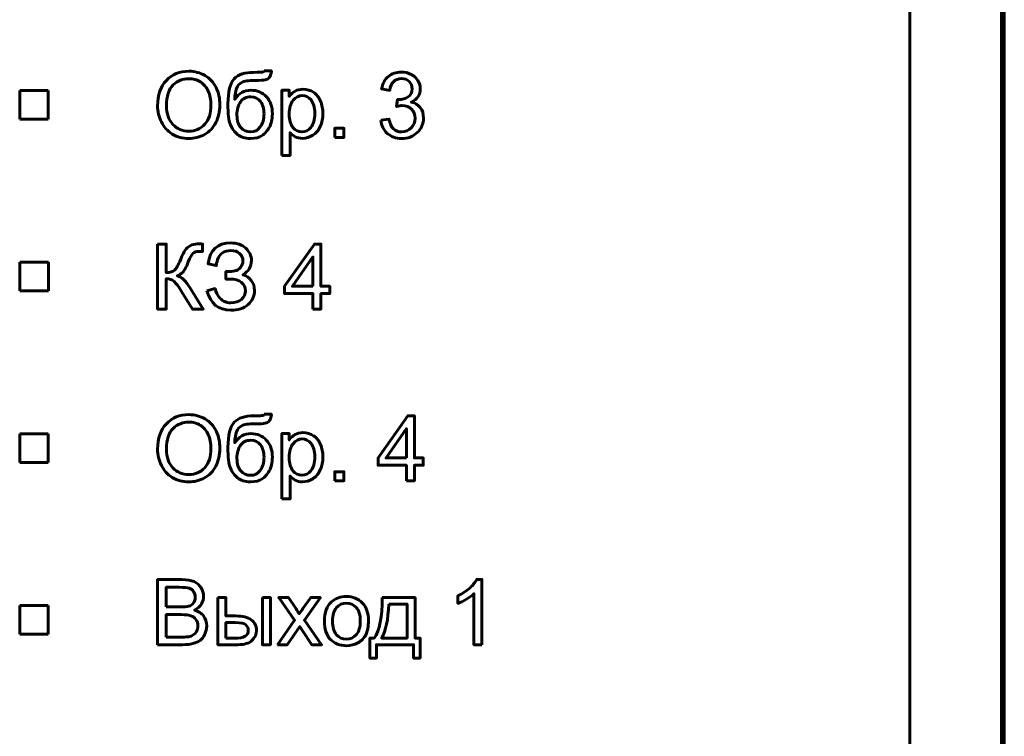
# Model space of a CAD drawing. Header units: millimetres. Extents: x -16 to 13, y -44 to 65.
# Tile 7 of 10: x -4 to 13, y -2 to 10. Entities that reach past the tile are written whole.
import ezdxf

# ---------------------------------------------------------------- set-up
doc = ezdxf.new("R2010")
doc.units = ezdxf.units.MM
doc.linetypes.add('K5LT_BASIC', pattern=[0])

# ---------------------------------------------------------------- blocks, each defined once
blk = doc.blocks.new('U0')
at = {"color": 150, "linetype": 'K5LT_BASIC', "lineweight": 60, "true_color": 0x0080ff}
blk.add_line((11.118, -27.219), (11.118, 47.888), dxfattribs=at)
blk = doc.blocks.new('U7')
at = {"color": 150, "linetype": 'K5LT_BASIC', "lineweight": 60, "true_color": 0x0080ff}
for p, q in [((-3.932, 9.089), (-4.432, 9.089)), ((-4.432, 9.089), (-4.432, 8.589)), ((-3.932, 8.589), (-3.932, 9.089)), ((-4.432, 8.589), (-3.932, 8.589))]:
    blk.add_line(p, q, dxfattribs=at)
blk = doc.blocks.new('U8')
at = {"color": 150, "linetype": 'K5LT_BASIC', "lineweight": 60, "true_color": 0x0080ff}
for p, q in [((-3.929, 6.089), (-4.429, 6.089)), ((-4.429, 6.089), (-4.429, 5.589)), ((-3.929, 5.589), (-3.929, 6.089)), ((-4.429, 5.589), (-3.929, 5.589))]:
    blk.add_line(p, q, dxfattribs=at)
blk = doc.blocks.new('U9')
at = {"color": 150, "linetype": 'K5LT_BASIC', "lineweight": 60, "true_color": 0x0080ff}
for p, q in [((-3.932, 3.089), (-4.432, 3.089)), ((-4.432, 3.089), (-4.432, 2.589)), ((-3.932, 2.589), (-3.932, 3.089)), ((-4.432, 2.589), (-3.932, 2.589))]:
    blk.add_line(p, q, dxfattribs=at)
blk = doc.blocks.new('U10')
at = {"color": 150, "linetype": 'K5LT_BASIC', "lineweight": 60, "true_color": 0x0080ff}
for p, q in [((-3.932, 0.089), (-4.432, 0.089)), ((-4.432, 0.089), (-4.432, -0.411)), ((-3.932, -0.411), (-3.932, 0.089)), ((-4.432, -0.411), (-3.932, -0.411))]:
    blk.add_line(p, q, dxfattribs=at)

msp = doc.modelspace()

# ---------------------------------------------------------------- linework, layer by layer
at = {"color": 150, "linetype": 'K5LT_BASIC', "lineweight": 60, "true_color": 0x0080ff}
for p, q in [((12.718, 41.735), (12.718, -21.066)), ((12.768, 33.295), (12.768, -12.425))]:
    msp.add_line(p, q, dxfattribs=at)
for points, knots in [([(-2.023, 8.823), (-2.023, 9.011), (-1.972, 9.159), (-1.87, 9.265), (-1.769, 9.372), (-1.638, 9.425), (-1.478, 9.425), (-1.373, 9.425), (-1.279, 9.4), (-1.194, 9.35), (-1.11, 9.3), (-1.046, 9.23), (-1.002, 9.14), (-0.957, 9.051), (-0.935, 8.949), (-0.935, 8.836), (-0.935, 8.721), (-0.958, 8.618), (-1.005, 8.527), (-1.052, 8.436), (-1.117, 8.367), (-1.203, 8.321), (-1.288, 8.274), (-1.38, 8.25), (-1.479, 8.25), (-1.586, 8.25), (-1.682, 8.276), (-1.766, 8.328), (-1.85, 8.38), (-1.914, 8.45), (-1.957, 8.539), (-2.001, 8.628), (-2.023, 8.723), (-2.023, 8.823)], [0, 0, 0, 0, 0.090909, 0.090909, 0.090909, 0.181818, 0.181818, 0.181818, 0.272727, 0.272727, 0.272727, 0.363636, 0.363636, 0.363636, 0.454545, 0.454545, 0.454545, 0.545455, 0.545455, 0.545455, 0.636364, 0.636364, 0.636364, 0.727273, 0.727273, 0.727273, 0.818182, 0.818182, 0.818182, 0.909091, 0.909091, 0.909091, 1, 1, 1, 1]), ([(-1.867, 8.82), (-1.867, 8.683), (-1.83, 8.576), (-1.757, 8.497), (-1.683, 8.418), (-1.591, 8.379), (-1.48, 8.379), (-1.366, 8.379), (-1.274, 8.419), (-1.2, 8.498), (-1.127, 8.577), (-1.091, 8.69), (-1.091, 8.836), (-1.091, 8.929), (-1.106, 9.009), (-1.138, 9.078), (-1.169, 9.147), (-1.215, 9.2), (-1.275, 9.238), (-1.335, 9.276), (-1.402, 9.295), (-1.477, 9.295), (-1.584, 9.295), (-1.675, 9.258), (-1.752, 9.185), (-1.829, 9.112), (-1.867, 8.991), (-1.867, 8.82)], [0, 0, 0, 0, 0.111111, 0.111111, 0.111111, 0.222222, 0.222222, 0.222222, 0.333333, 0.333333, 0.333333, 0.444444, 0.444444, 0.444444, 0.555556, 0.555556, 0.555556, 0.666667, 0.666667, 0.666667, 0.777778, 0.777778, 0.777778, 0.888889, 0.888889, 0.888889, 1, 1, 1, 1]), ([(-0.159, 9.433), (-0.159, 9.433), (-0.035, 9.432), (-0.035, 9.432), (-0.041, 9.376), (-0.053, 9.338), (-0.091, 9.294), (-0.115, 9.28), (-0.145, 9.274), (-0.174, 9.268), (-0.232, 9.265), (-0.319, 9.265), (-0.434, 9.265), (-0.512, 9.254), (-0.554, 9.231), (-0.595, 9.209), (-0.626, 9.174), (-0.644, 9.125), (-0.662, 9.076), (-0.672, 9.013), (-0.674, 8.936), (-0.639, 8.989), (-0.598, 9.028), (-0.551, 9.054), (-0.504, 9.08), (-0.451, 9.093), (-0.392, 9.093), (-0.284, 9.093), (-0.195, 9.056), (-0.124, 8.982), (-0.053, 8.908), (-0.018, 8.808), (-0.018, 8.681), (-0.018, 8.585), (-0.036, 8.506), (-0.107, 8.383), (-0.149, 8.336), (-0.198, 8.302), (-0.247, 8.269), (-0.314, 8.252), (-0.398, 8.252), (-0.496, 8.252), (-0.572, 8.274), (-0.626, 8.319), (-0.68, 8.364), (-0.722, 8.421), (-0.751, 8.49), (-0.78, 8.56), (-0.794, 8.681), (-0.794, 8.854), (-0.794, 9.071), (-0.757, 9.218), (-0.684, 9.293), (-0.611, 9.369), (-0.498, 9.406), (-0.345, 9.406), (-0.25, 9.406), (-0.197, 9.408), (-0.184, 9.411), (-0.171, 9.414), (-0.163, 9.421), (-0.159, 9.433)], [0, 0, 0, 0, 0.047619, 0.047619, 0.047619, 0.095238, 0.095238, 0.142857, 0.142857, 0.142857, 0.190476, 0.190476, 0.190476, 0.238095, 0.238095, 0.238095, 0.285714, 0.285714, 0.285714, 0.333333, 0.333333, 0.333333, 0.380952, 0.380952, 0.380952, 0.428571, 0.428571, 0.428571, 0.47619, 0.47619, 0.47619, 0.52381, 0.52381, 0.52381, 0.571429, 0.571429, 0.619048, 0.619048, 0.619048, 0.666667, 0.666667, 0.666667, 0.714286, 0.714286, 0.714286, 0.761905, 0.761905, 0.761905, 0.809524, 0.809524, 0.809524, 0.857143, 0.857143, 0.857143, 0.904762, 0.904762, 0.904762, 0.952381, 0.952381, 0.952381, 1, 1, 1, 1]), ([(1.877, 8.571), (1.877, 8.571), (2.017, 8.59), (2.017, 8.59), (2.033, 8.511), (2.06, 8.454), (2.098, 8.419), (2.137, 8.384), (2.184, 8.366), (2.24, 8.366), (2.306, 8.366), (2.362, 8.389), (2.452, 8.48), (2.474, 8.536), (2.474, 8.604), (2.474, 8.668), (2.453, 8.721), (2.411, 8.762), (2.369, 8.804), (2.316, 8.825), (2.251, 8.825), (2.225, 8.825), (2.192, 8.82), (2.153, 8.809), (2.153, 8.809), (2.168, 8.931), (2.168, 8.931), (2.177, 8.93), (2.185, 8.93), (2.191, 8.93), (2.25, 8.93), (2.304, 8.945), (2.352, 8.976), (2.399, 9.007), (2.423, 9.055), (2.423, 9.119), (2.423, 9.17), (2.406, 9.213), (2.371, 9.246), (2.336, 9.28), (2.292, 9.297), (2.237, 9.297), (2.182, 9.297), (2.137, 9.279), (2.101, 9.245), (2.065, 9.211), (2.041, 9.159), (2.031, 9.09), (2.031, 9.09), (1.891, 9.116), (1.891, 9.116), (1.909, 9.209), (1.947, 9.282), (2.008, 9.334), (2.068, 9.385), (2.144, 9.411), (2.234, 9.411), (2.295, 9.411), (2.353, 9.398), (2.405, 9.371), (2.457, 9.344), (2.497, 9.308), (2.525, 9.262), (2.552, 9.216), (2.566, 9.168), (2.566, 9.116), (2.566, 9.067), (2.553, 9.023), (2.527, 8.983), (2.5, 8.942), (2.461, 8.91), (2.409, 8.886), (2.477, 8.871), (2.529, 8.839), (2.566, 8.79), (2.603, 8.741), (2.622, 8.68), (2.622, 8.607), (2.622, 8.507), (2.585, 8.423), (2.513, 8.354), (2.441, 8.285), (2.349, 8.25), (2.239, 8.25), (2.139, 8.25), (2.056, 8.28), (1.99, 8.34), (1.924, 8.399), (1.886, 8.476), (1.877, 8.571)], [0, 0, 0, 0, 0.033333, 0.033333, 0.033333, 0.066667, 0.066667, 0.066667, 0.1, 0.1, 0.1, 0.133333, 0.133333, 0.166667, 0.166667, 0.166667, 0.2, 0.2, 0.2, 0.233333, 0.233333, 0.233333, 0.266667, 0.266667, 0.266667, 0.3, 0.3, 0.3, 0.333333, 0.333333, 0.333333, 0.366667, 0.366667, 0.366667, 0.4, 0.4, 0.4, 0.433333, 0.433333, 0.433333, 0.466667, 0.466667, 0.466667, 0.5, 0.5, 0.5, 0.533333, 0.533333, 0.533333, 0.566667, 0.566667, 0.566667, 0.6, 0.6, 0.6, 0.633333, 0.633333, 0.633333, 0.666667, 0.666667, 0.666667, 0.7, 0.7, 0.7, 0.733333, 0.733333, 0.733333, 0.766667, 0.766667, 0.766667, 0.8, 0.8, 0.8, 0.833333, 0.833333, 0.833333, 0.866667, 0.866667, 0.866667, 0.9, 0.9, 0.9, 0.933333, 0.933333, 0.933333, 0.966667, 0.966667, 0.966667, 1, 1, 1, 1]), ([(-0.164, 8.685), (-0.164, 8.771), (-0.184, 8.841), (-0.225, 8.895), (-0.265, 8.95), (-0.322, 8.977), (-0.396, 8.977), (-0.473, 8.977), (-0.533, 8.949), (-0.574, 8.891), (-0.616, 8.833), (-0.637, 8.756), (-0.637, 8.659), (-0.637, 8.564), (-0.614, 8.491), (-0.568, 8.441), (-0.522, 8.39), (-0.465, 8.365), (-0.397, 8.365), (-0.328, 8.365), (-0.272, 8.394), (-0.229, 8.453), (-0.185, 8.511), (-0.164, 8.589), (-0.164, 8.685)], [0, 0, 0, 0, 0.125, 0.125, 0.125, 0.25, 0.25, 0.25, 0.375, 0.375, 0.375, 0.5, 0.5, 0.5, 0.625, 0.625, 0.625, 0.75, 0.75, 0.75, 0.875, 0.875, 0.875, 1, 1, 1, 1]), ([(0.15, 7.954), (0.15, 7.954), (0.15, 9.093), (0.15, 9.093), (0.277, 9.093), (0.277, 9.093), (0.277, 8.985), (0.277, 8.985), (0.307, 9.027), (0.341, 9.058), (0.379, 9.079), (0.416, 9.1), (0.462, 9.111), (0.516, 9.111), (0.586, 9.111), (0.648, 9.093), (0.702, 9.057), (0.755, 9.021), (0.796, 8.97), (0.823, 8.904), (0.851, 8.838), (0.865, 8.766), (0.865, 8.687), (0.865, 8.604), (0.849, 8.528), (0.819, 8.46), (0.789, 8.393), (0.745, 8.342), (0.687, 8.306), (0.63, 8.27), (0.569, 8.252), (0.506, 8.252), (0.459, 8.252), (0.418, 8.262), (0.381, 8.281), (0.344, 8.301), (0.314, 8.326), (0.29, 8.355), (0.29, 8.355), (0.29, 7.954), (0.29, 7.954), (0.15, 7.954), (0.15, 7.954)], [0, 0, 0, 0, 0.066667, 0.066667, 0.133333, 0.133333, 0.2, 0.2, 0.2, 0.266667, 0.266667, 0.266667, 0.333333, 0.333333, 0.333333, 0.4, 0.4, 0.4, 0.466667, 0.466667, 0.466667, 0.533333, 0.533333, 0.533333, 0.6, 0.6, 0.6, 0.666667, 0.666667, 0.666667, 0.733333, 0.733333, 0.733333, 0.8, 0.8, 0.8, 0.866667, 0.866667, 0.866667, 0.933333, 0.933333, 1, 1, 1, 1]), ([(0.277, 8.676), (0.277, 8.571), (0.299, 8.493), (0.341, 8.442), (0.384, 8.392), (0.436, 8.366), (0.497, 8.366), (0.559, 8.366), (0.612, 8.392), (0.655, 8.445), (0.7, 8.497), (0.722, 8.578), (0.722, 8.688), (0.722, 8.793), (0.7, 8.871), (0.614, 8.975), (0.563, 9.001), (0.503, 9.001), (0.444, 9.001), (0.391, 8.974), (0.346, 8.918), (0.3, 8.863), (0.277, 8.782), (0.277, 8.676)], [0, 0, 0, 0, 0.125, 0.125, 0.125, 0.25, 0.25, 0.25, 0.375, 0.375, 0.375, 0.5, 0.5, 0.5, 0.625, 0.625, 0.75, 0.75, 0.75, 0.875, 0.875, 0.875, 1, 1, 1, 1]), ([(1.073, 8.269), (1.073, 8.269), (1.073, 8.428), (1.073, 8.428), (1.231, 8.428), (1.231, 8.428), (1.231, 8.269), (1.231, 8.269), (1.073, 8.269), (1.073, 8.269)], [0, 0, 0, 0, 0.25, 0.25, 0.5, 0.5, 0.75, 0.75, 1, 1, 1, 1]), ([(-2.023, 6.406), (-2.023, 6.406), (-1.872, 6.406), (-1.872, 6.406), (-1.872, 5.908), (-1.872, 5.908), (-1.803, 5.908), (-1.755, 5.921), (-1.727, 5.948), (-1.699, 5.974), (-1.663, 6.038), (-1.62, 6.14), (-1.589, 6.215), (-1.563, 6.268), (-1.542, 6.298), (-1.522, 6.329), (-1.493, 6.355), (-1.455, 6.376), (-1.417, 6.397), (-1.375, 6.408), (-1.33, 6.408), (-1.272, 6.408), (-1.242, 6.407), (-1.238, 6.406), (-1.238, 6.406), (-1.238, 6.276), (-1.238, 6.276), (-1.244, 6.276), (-1.254, 6.276), (-1.269, 6.277), (-1.285, 6.277), (-1.295, 6.277), (-1.299, 6.277), (-1.347, 6.277), (-1.383, 6.266), (-1.406, 6.242), (-1.43, 6.219), (-1.457, 6.169), (-1.487, 6.094), (-1.525, 5.997), (-1.558, 5.936), (-1.584, 5.911), (-1.61, 5.886), (-1.642, 5.866), (-1.679, 5.851), (-1.605, 5.831), (-1.533, 5.763), (-1.461, 5.648), (-1.461, 5.648), (-1.227, 5.269), (-1.227, 5.269), (-1.414, 5.269), (-1.414, 5.269), (-1.605, 5.577), (-1.605, 5.577), (-1.657, 5.663), (-1.701, 5.722), (-1.735, 5.753), (-1.771, 5.785), (-1.816, 5.801), (-1.872, 5.801), (-1.872, 5.801), (-1.872, 5.269), (-1.872, 5.269), (-2.023, 5.269), (-2.023, 5.269), (-2.023, 6.406), (-2.023, 6.406)], [0, 0, 0, 0, 0.041667, 0.041667, 0.083333, 0.083333, 0.083333, 0.125, 0.125, 0.125, 0.166667, 0.166667, 0.166667, 0.208333, 0.208333, 0.208333, 0.25, 0.25, 0.25, 0.291667, 0.291667, 0.291667, 0.333333, 0.333333, 0.333333, 0.375, 0.375, 0.375, 0.416667, 0.416667, 0.416667, 0.458333, 0.458333, 0.458333, 0.5, 0.5, 0.5, 0.541667, 0.541667, 0.541667, 0.583333, 0.583333, 0.583333, 0.625, 0.625, 0.625, 0.666667, 0.666667, 0.666667, 0.708333, 0.708333, 0.75, 0.75, 0.791667, 0.791667, 0.791667, 0.833333, 0.833333, 0.833333, 0.875, 0.875, 0.875, 0.916667, 0.916667, 0.958333, 0.958333, 1, 1, 1, 1]), ([(-1.163, 5.59), (-1.163, 5.59), (-1.02, 5.627), (-1.02, 5.627), (-1.009, 5.572), (-0.98, 5.516), (-0.933, 5.461), (-0.886, 5.406), (-0.823, 5.379), (-0.745, 5.379), (-0.666, 5.379), (-0.603, 5.399), (-0.557, 5.44), (-0.511, 5.481), (-0.488, 5.53), (-0.488, 5.588), (-0.488, 5.651), (-0.512, 5.701), (-0.561, 5.738), (-0.609, 5.775), (-0.675, 5.793), (-0.758, 5.793), (-0.758, 5.793), (-0.83, 5.793), (-0.83, 5.793), (-0.83, 5.925), (-0.83, 5.925), (-0.761, 5.925), (-0.708, 5.929), (-0.672, 5.937), (-0.635, 5.945), (-0.603, 5.965), (-0.575, 5.998), (-0.547, 6.031), (-0.533, 6.068), (-0.533, 6.11), (-0.533, 6.159), (-0.552, 6.202), (-0.59, 6.239), (-0.628, 6.275), (-0.68, 6.293), (-0.745, 6.293), (-0.802, 6.293), (-0.851, 6.279), (-0.891, 6.25), (-0.932, 6.221), (-0.959, 6.183), (-0.975, 6.136), (-0.99, 6.089), (-0.998, 6.053), (-0.998, 6.03), (-0.998, 6.03), (-1.142, 6.063), (-1.142, 6.063), (-1.107, 6.304), (-0.974, 6.425), (-0.744, 6.425), (-0.633, 6.425), (-0.546, 6.394), (-0.481, 6.332), (-0.416, 6.271), (-0.384, 6.199), (-0.384, 6.116), (-0.384, 6.01), (-0.434, 5.928), (-0.534, 5.87), (-0.476, 5.854), (-0.427, 5.821), (-0.388, 5.772), (-0.349, 5.723), (-0.33, 5.664), (-0.33, 5.595), (-0.33, 5.497), (-0.367, 5.415), (-0.443, 5.349), (-0.519, 5.283), (-0.619, 5.25), (-0.744, 5.25), (-0.959, 5.25), (-1.098, 5.364), (-1.163, 5.59)], [0, 0, 0, 0, 0.037037, 0.037037, 0.037037, 0.074074, 0.074074, 0.074074, 0.111111, 0.111111, 0.111111, 0.148148, 0.148148, 0.148148, 0.185185, 0.185185, 0.185185, 0.222222, 0.222222, 0.222222, 0.259259, 0.259259, 0.259259, 0.296296, 0.296296, 0.333333, 0.333333, 0.333333, 0.37037, 0.37037, 0.37037, 0.407407, 0.407407, 0.407407, 0.444444, 0.444444, 0.444444, 0.481481, 0.481481, 0.481481, 0.518519, 0.518519, 0.518519, 0.555556, 0.555556, 0.555556, 0.592593, 0.592593, 0.592593, 0.62963, 0.62963, 0.62963, 0.666667, 0.666667, 0.666667, 0.703704, 0.703704, 0.703704, 0.740741, 0.740741, 0.740741, 0.777778, 0.777778, 0.777778, 0.814815, 0.814815, 0.814815, 0.851852, 0.851852, 0.851852, 0.888889, 0.888889, 0.888889, 0.925926, 0.925926, 0.925926, 0.962963, 0.962963, 0.962963, 1, 1, 1, 1]), ([(0.689, 5.269), (0.689, 5.269), (0.689, 5.541), (0.689, 5.541), (0.196, 5.541), (0.196, 5.541), (0.196, 5.669), (0.196, 5.669), (0.715, 6.406), (0.715, 6.406), (0.829, 6.406), (0.829, 6.406), (0.829, 5.669), (0.829, 5.669), (0.983, 5.669), (0.983, 5.669), (0.983, 5.541), (0.983, 5.541), (0.829, 5.541), (0.829, 5.541), (0.829, 5.269), (0.829, 5.269), (0.689, 5.269), (0.689, 5.269)], [0, 0, 0, 0, 0.090909, 0.090909, 0.181818, 0.181818, 0.272727, 0.272727, 0.363636, 0.363636, 0.454545, 0.454545, 0.545455, 0.545455, 0.636364, 0.636364, 0.727273, 0.727273, 0.818182, 0.818182, 0.909091, 0.909091, 1, 1, 1, 1]), ([(0.689, 5.669), (0.689, 5.669), (0.689, 6.181), (0.689, 6.181), (0.333, 5.669), (0.333, 5.669), (0.689, 5.669), (0.689, 5.669)], [0, 0, 0, 0, 0.333333, 0.333333, 0.666667, 0.666667, 1, 1, 1, 1]), ([(-2.023, 2.823), (-2.023, 3.011), (-1.972, 3.159), (-1.87, 3.265), (-1.769, 3.372), (-1.638, 3.425), (-1.478, 3.425), (-1.373, 3.425), (-1.279, 3.4), (-1.194, 3.35), (-1.11, 3.3), (-1.046, 3.23), (-1.002, 3.14), (-0.957, 3.051), (-0.935, 2.949), (-0.935, 2.836), (-0.935, 2.721), (-0.958, 2.618), (-1.005, 2.527), (-1.052, 2.436), (-1.117, 2.367), (-1.203, 2.32), (-1.288, 2.274), (-1.38, 2.25), (-1.479, 2.25), (-1.586, 2.25), (-1.682, 2.276), (-1.766, 2.328), (-1.85, 2.379), (-1.914, 2.45), (-1.957, 2.539), (-2.001, 2.628), (-2.023, 2.723), (-2.023, 2.823)], [0, 0, 0, 0, 0.090909, 0.090909, 0.090909, 0.181818, 0.181818, 0.181818, 0.272727, 0.272727, 0.272727, 0.363636, 0.363636, 0.363636, 0.454545, 0.454545, 0.454545, 0.545455, 0.545455, 0.545455, 0.636364, 0.636364, 0.636364, 0.727273, 0.727273, 0.727273, 0.818182, 0.818182, 0.818182, 0.909091, 0.909091, 0.909091, 1, 1, 1, 1]), ([(-1.867, 2.82), (-1.867, 2.683), (-1.83, 2.575), (-1.757, 2.497), (-1.683, 2.418), (-1.591, 2.379), (-1.48, 2.379), (-1.366, 2.379), (-1.274, 2.419), (-1.2, 2.498), (-1.127, 2.577), (-1.091, 2.69), (-1.091, 2.836), (-1.091, 2.928), (-1.106, 3.009), (-1.138, 3.078), (-1.169, 3.147), (-1.215, 3.2), (-1.275, 3.238), (-1.335, 3.276), (-1.402, 3.295), (-1.477, 3.295), (-1.584, 3.295), (-1.675, 3.258), (-1.752, 3.185), (-1.829, 3.112), (-1.867, 2.991), (-1.867, 2.82)], [0, 0, 0, 0, 0.111111, 0.111111, 0.111111, 0.222222, 0.222222, 0.222222, 0.333333, 0.333333, 0.333333, 0.444444, 0.444444, 0.444444, 0.555556, 0.555556, 0.555556, 0.666667, 0.666667, 0.666667, 0.777778, 0.777778, 0.777778, 0.888889, 0.888889, 0.888889, 1, 1, 1, 1]), ([(-0.159, 3.433), (-0.159, 3.433), (-0.035, 3.431), (-0.035, 3.431), (-0.041, 3.376), (-0.053, 3.337), (-0.091, 3.294), (-0.115, 3.28), (-0.145, 3.274), (-0.174, 3.268), (-0.232, 3.265), (-0.319, 3.265), (-0.434, 3.265), (-0.512, 3.254), (-0.554, 3.231), (-0.595, 3.209), (-0.626, 3.174), (-0.644, 3.125), (-0.662, 3.076), (-0.672, 3.013), (-0.674, 2.936), (-0.639, 2.989), (-0.598, 3.028), (-0.551, 3.054), (-0.504, 3.08), (-0.451, 3.093), (-0.392, 3.093), (-0.284, 3.093), (-0.195, 3.056), (-0.124, 2.982), (-0.053, 2.908), (-0.018, 2.808), (-0.018, 2.681), (-0.018, 2.585), (-0.036, 2.506), (-0.107, 2.383), (-0.149, 2.336), (-0.198, 2.302), (-0.247, 2.269), (-0.314, 2.252), (-0.398, 2.252), (-0.496, 2.252), (-0.572, 2.274), (-0.626, 2.319), (-0.68, 2.364), (-0.722, 2.421), (-0.751, 2.49), (-0.78, 2.56), (-0.794, 2.681), (-0.794, 2.854), (-0.794, 3.071), (-0.757, 3.218), (-0.684, 3.293), (-0.611, 3.368), (-0.498, 3.406), (-0.345, 3.406), (-0.25, 3.406), (-0.197, 3.408), (-0.184, 3.411), (-0.171, 3.414), (-0.163, 3.421), (-0.159, 3.433)], [0, 0, 0, 0, 0.047619, 0.047619, 0.047619, 0.095238, 0.095238, 0.142857, 0.142857, 0.142857, 0.190476, 0.190476, 0.190476, 0.238095, 0.238095, 0.238095, 0.285714, 0.285714, 0.285714, 0.333333, 0.333333, 0.333333, 0.380952, 0.380952, 0.380952, 0.428571, 0.428571, 0.428571, 0.47619, 0.47619, 0.47619, 0.52381, 0.52381, 0.52381, 0.571429, 0.571429, 0.619048, 0.619048, 0.619048, 0.666667, 0.666667, 0.666667, 0.714286, 0.714286, 0.714286, 0.761905, 0.761905, 0.761905, 0.809524, 0.809524, 0.809524, 0.857143, 0.857143, 0.857143, 0.904762, 0.904762, 0.904762, 0.952381, 0.952381, 0.952381, 1, 1, 1, 1]), ([(2.323, 2.269), (2.323, 2.269), (2.323, 2.541), (2.323, 2.541), (1.83, 2.541), (1.83, 2.541), (1.83, 2.669), (1.83, 2.669), (2.349, 3.406), (2.349, 3.406), (2.463, 3.406), (2.463, 3.406), (2.463, 2.669), (2.463, 2.669), (2.617, 2.669), (2.617, 2.669), (2.617, 2.541), (2.617, 2.541), (2.463, 2.541), (2.463, 2.541), (2.463, 2.269), (2.463, 2.269), (2.323, 2.269), (2.323, 2.269)], [0, 0, 0, 0, 0.090909, 0.090909, 0.181818, 0.181818, 0.272727, 0.272727, 0.363636, 0.363636, 0.454545, 0.454545, 0.545455, 0.545455, 0.636364, 0.636364, 0.727273, 0.727273, 0.818182, 0.818182, 0.909091, 0.909091, 1, 1, 1, 1]), ([(0.15, 1.953), (0.15, 1.953), (0.15, 3.093), (0.15, 3.093), (0.277, 3.093), (0.277, 3.093), (0.277, 2.985), (0.277, 2.985), (0.307, 3.027), (0.341, 3.058), (0.379, 3.079), (0.416, 3.1), (0.462, 3.111), (0.516, 3.111), (0.586, 3.111), (0.648, 3.093), (0.702, 3.056), (0.755, 3.021), (0.796, 2.969), (0.823, 2.904), (0.851, 2.838), (0.865, 2.766), (0.865, 2.687), (0.865, 2.604), (0.849, 2.528), (0.819, 2.46), (0.789, 2.393), (0.745, 2.342), (0.687, 2.306), (0.63, 2.27), (0.569, 2.252), (0.506, 2.252), (0.459, 2.252), (0.418, 2.262), (0.381, 2.281), (0.344, 2.301), (0.314, 2.325), (0.29, 2.355), (0.29, 2.355), (0.29, 1.953), (0.29, 1.953), (0.15, 1.953), (0.15, 1.953)], [0, 0, 0, 0, 0.066667, 0.066667, 0.133333, 0.133333, 0.2, 0.2, 0.2, 0.266667, 0.266667, 0.266667, 0.333333, 0.333333, 0.333333, 0.4, 0.4, 0.4, 0.466667, 0.466667, 0.466667, 0.533333, 0.533333, 0.533333, 0.6, 0.6, 0.6, 0.666667, 0.666667, 0.666667, 0.733333, 0.733333, 0.733333, 0.8, 0.8, 0.8, 0.866667, 0.866667, 0.866667, 0.933333, 0.933333, 1, 1, 1, 1]), ([(2.323, 2.669), (2.323, 2.669), (2.323, 3.181), (2.323, 3.181), (1.967, 2.669), (1.967, 2.669), (2.323, 2.669), (2.323, 2.669)], [0, 0, 0, 0, 0.333333, 0.333333, 0.666667, 0.666667, 1, 1, 1, 1]), ([(-0.164, 2.685), (-0.164, 2.77), (-0.184, 2.841), (-0.225, 2.895), (-0.265, 2.95), (-0.322, 2.977), (-0.396, 2.977), (-0.473, 2.977), (-0.533, 2.949), (-0.574, 2.891), (-0.616, 2.833), (-0.637, 2.756), (-0.637, 2.659), (-0.637, 2.564), (-0.614, 2.491), (-0.568, 2.441), (-0.522, 2.39), (-0.465, 2.365), (-0.397, 2.365), (-0.328, 2.365), (-0.272, 2.394), (-0.229, 2.452), (-0.185, 2.511), (-0.164, 2.588), (-0.164, 2.685)], [0, 0, 0, 0, 0.125, 0.125, 0.125, 0.25, 0.25, 0.25, 0.375, 0.375, 0.375, 0.5, 0.5, 0.5, 0.625, 0.625, 0.625, 0.75, 0.75, 0.75, 0.875, 0.875, 0.875, 1, 1, 1, 1]), ([(0.277, 2.676), (0.277, 2.571), (0.299, 2.493), (0.341, 2.442), (0.384, 2.392), (0.436, 2.366), (0.497, 2.366), (0.559, 2.366), (0.612, 2.392), (0.655, 2.445), (0.7, 2.497), (0.722, 2.578), (0.722, 2.688), (0.722, 2.793), (0.7, 2.871), (0.614, 2.975), (0.563, 3.001), (0.503, 3.001), (0.444, 3.001), (0.391, 2.973), (0.346, 2.918), (0.3, 2.863), (0.277, 2.782), (0.277, 2.676)], [0, 0, 0, 0, 0.125, 0.125, 0.125, 0.25, 0.25, 0.25, 0.375, 0.375, 0.375, 0.5, 0.5, 0.5, 0.625, 0.625, 0.75, 0.75, 0.75, 0.875, 0.875, 0.875, 1, 1, 1, 1]), ([(1.073, 2.269), (1.073, 2.269), (1.073, 2.428), (1.073, 2.428), (1.231, 2.428), (1.231, 2.428), (1.231, 2.269), (1.231, 2.269), (1.073, 2.269), (1.073, 2.269)], [0, 0, 0, 0, 0.25, 0.25, 0.5, 0.5, 0.75, 0.75, 1, 1, 1, 1]), ([(-2.023, -0.594), (-2.023, -0.594), (-2.023, 0.543), (-2.023, 0.543), (-1.596, 0.543), (-1.596, 0.543), (-1.51, 0.543), (-1.44, 0.531), (-1.387, 0.508), (-1.335, 0.485), (-1.294, 0.45), (-1.264, 0.402), (-1.235, 0.354), (-1.22, 0.304), (-1.22, 0.252), (-1.22, 0.203), (-1.233, 0.158), (-1.259, 0.115), (-1.285, 0.072), (-1.325, 0.037), (-1.378, 0.011), (-1.309, -0.009), (-1.256, -0.044), (-1.22, -0.092), (-1.183, -0.141), (-1.164, -0.198), (-1.164, -0.264), (-1.164, -0.318), (-1.176, -0.367), (-1.198, -0.413), (-1.22, -0.459), (-1.248, -0.494), (-1.281, -0.519), (-1.314, -0.544), (-1.356, -0.562), (-1.406, -0.575), (-1.456, -0.588), (-1.517, -0.594), (-1.589, -0.594), (-1.589, -0.594), (-2.023, -0.594), (-2.023, -0.594)], [0, 0, 0, 0, 0.071429, 0.071429, 0.142857, 0.142857, 0.142857, 0.214286, 0.214286, 0.214286, 0.285714, 0.285714, 0.285714, 0.357143, 0.357143, 0.357143, 0.428571, 0.428571, 0.428571, 0.5, 0.5, 0.5, 0.571429, 0.571429, 0.571429, 0.642857, 0.642857, 0.642857, 0.714286, 0.714286, 0.714286, 0.785714, 0.785714, 0.785714, 0.857143, 0.857143, 0.857143, 0.928571, 0.928571, 0.928571, 1, 1, 1, 1]), ([(3.643, -0.594), (3.643, -0.594), (3.503, -0.594), (3.503, -0.594), (3.503, 0.295), (3.503, 0.295), (3.47, 0.263), (3.426, 0.231), (3.317, 0.167), (3.267, 0.143), (3.224, 0.127), (3.224, 0.127), (3.224, 0.262), (3.224, 0.262), (3.302, 0.299), (3.37, 0.343), (3.429, 0.395), (3.487, 0.448), (3.529, 0.498), (3.553, 0.547), (3.553, 0.547), (3.643, 0.547), (3.643, 0.547), (3.643, -0.594), (3.643, -0.594)], [0, 0, 0, 0, 0.111111, 0.111111, 0.222222, 0.222222, 0.222222, 0.333333, 0.333333, 0.444444, 0.444444, 0.444444, 0.555556, 0.555556, 0.555556, 0.666667, 0.666667, 0.666667, 0.777778, 0.777778, 0.777778, 0.888889, 0.888889, 1, 1, 1, 1]), ([(-1.872, 0.065), (-1.872, 0.065), (-1.626, 0.065), (-1.626, 0.065), (-1.56, 0.065), (-1.512, 0.069), (-1.483, 0.078), (-1.445, 0.089), (-1.416, 0.108), (-1.396, 0.135), (-1.377, 0.161), (-1.367, 0.194), (-1.367, 0.234), (-1.367, 0.272), (-1.376, 0.306), (-1.395, 0.334), (-1.413, 0.363), (-1.438, 0.383), (-1.472, 0.393), (-1.506, 0.404), (-1.563, 0.409), (-1.645, 0.409), (-1.645, 0.409), (-1.872, 0.409), (-1.872, 0.409), (-1.872, 0.065), (-1.872, 0.065)], [0, 0, 0, 0, 0.111111, 0.111111, 0.111111, 0.222222, 0.222222, 0.222222, 0.333333, 0.333333, 0.333333, 0.444444, 0.444444, 0.444444, 0.555556, 0.555556, 0.555556, 0.666667, 0.666667, 0.666667, 0.777778, 0.777778, 0.777778, 0.888889, 0.888889, 1, 1, 1, 1]), ([(-0.97, 0.23), (-0.97, 0.23), (-0.831, 0.23), (-0.831, 0.23), (-0.831, -0.092), (-0.831, -0.092), (-0.654, -0.092), (-0.654, -0.092), (-0.539, -0.092), (-0.451, -0.115), (-0.327, -0.204), (-0.296, -0.266), (-0.296, -0.344), (-0.296, -0.413), (-0.322, -0.472), (-0.374, -0.521), (-0.425, -0.57), (-0.508, -0.594), (-0.622, -0.594), (-0.622, -0.594), (-0.97, -0.594), (-0.97, -0.594), (-0.97, 0.23), (-0.97, 0.23)], [0, 0, 0, 0, 0.111111, 0.111111, 0.222222, 0.222222, 0.333333, 0.333333, 0.333333, 0.444444, 0.444444, 0.555556, 0.555556, 0.555556, 0.666667, 0.666667, 0.666667, 0.777778, 0.777778, 0.777778, 0.888889, 0.888889, 1, 1, 1, 1]), ([(-0.191, 0.23), (-0.191, 0.23), (-0.051, 0.23), (-0.051, 0.23), (-0.051, -0.594), (-0.051, -0.594), (-0.191, -0.594), (-0.191, -0.594), (-0.191, 0.23), (-0.191, 0.23)], [0, 0, 0, 0, 0.25, 0.25, 0.5, 0.5, 0.75, 0.75, 1, 1, 1, 1]), ([(0.071, -0.594), (0.071, -0.594), (0.371, -0.167), (0.371, -0.167), (0.093, 0.23), (0.093, 0.23), (0.265, 0.23), (0.265, 0.23), (0.395, 0.035), (0.395, 0.035), (0.419, -0.001), (0.438, -0.031), (0.451, -0.054), (0.475, -0.021), (0.496, 0.009), (0.515, 0.036), (0.515, 0.036), (0.652, 0.23), (0.652, 0.23), (0.822, 0.23), (0.822, 0.23), (0.542, -0.167), (0.542, -0.167), (0.841, -0.594), (0.841, -0.594), (0.671, -0.594), (0.671, -0.594), (0.5, -0.34), (0.5, -0.34), (0.461, -0.279), (0.461, -0.279), (0.241, -0.594), (0.241, -0.594), (0.071, -0.594), (0.071, -0.594)], [0, 0, 0, 0, 0.066667, 0.066667, 0.133333, 0.133333, 0.2, 0.2, 0.266667, 0.266667, 0.266667, 0.333333, 0.333333, 0.333333, 0.4, 0.4, 0.4, 0.466667, 0.466667, 0.533333, 0.533333, 0.6, 0.6, 0.666667, 0.666667, 0.733333, 0.733333, 0.8, 0.8, 0.866667, 0.866667, 0.933333, 0.933333, 1, 1, 1, 1]), ([(0.89, -0.182), (0.89, -0.03), (0.932, 0.083), (1.017, 0.156), (1.087, 0.217), (1.174, 0.247), (1.276, 0.247), (1.389, 0.247), (1.481, 0.21), (1.553, 0.136), (1.625, 0.062), (1.661, -0.04), (1.661, -0.17), (1.661, -0.276), (1.645, -0.359), (1.613, -0.42), (1.582, -0.481), (1.535, -0.528), (1.475, -0.561), (1.414, -0.595), (1.348, -0.612), (1.276, -0.612), (1.16, -0.612), (1.067, -0.575), (0.996, -0.501), (0.925, -0.427), (0.89, -0.321), (0.89, -0.182)], [0, 0, 0, 0, 0.111111, 0.111111, 0.111111, 0.222222, 0.222222, 0.222222, 0.333333, 0.333333, 0.333333, 0.444444, 0.444444, 0.444444, 0.555556, 0.555556, 0.555556, 0.666667, 0.666667, 0.666667, 0.777778, 0.777778, 0.777778, 0.888889, 0.888889, 0.888889, 1, 1, 1, 1]), ([(1.899, 0.23), (1.899, 0.23), (2.474, 0.23), (2.474, 0.23), (2.474, -0.48), (2.474, -0.48), (2.563, -0.48), (2.563, -0.48), (2.563, -0.827), (2.563, -0.827), (2.449, -0.827), (2.449, -0.827), (2.449, -0.594), (2.449, -0.594), (1.799, -0.594), (1.799, -0.594), (1.799, -0.827), (1.799, -0.827), (1.685, -0.827), (1.685, -0.827), (1.685, -0.48), (1.685, -0.48), (1.758, -0.48), (1.758, -0.48), (1.857, -0.346), (1.904, -0.11), (1.899, 0.23)], [0, 0, 0, 0, 0.083333, 0.083333, 0.166667, 0.166667, 0.25, 0.25, 0.333333, 0.333333, 0.416667, 0.416667, 0.5, 0.5, 0.583333, 0.583333, 0.666667, 0.666667, 0.75, 0.75, 0.833333, 0.833333, 0.916667, 0.916667, 0.916667, 1, 1, 1, 1]), ([(1.032, -0.182), (1.032, -0.288), (1.055, -0.367), (1.101, -0.419), (1.148, -0.471), (1.206, -0.497), (1.276, -0.497), (1.345, -0.497), (1.403, -0.471), (1.449, -0.418), (1.495, -0.366), (1.518, -0.286), (1.518, -0.178), (1.518, -0.076), (1.495, 0.001), (1.449, 0.053), (1.402, 0.105), (1.345, 0.131), (1.276, 0.131), (1.206, 0.131), (1.148, 0.106), (1.101, 0.053), (1.055, 0.001), (1.032, -0.077), (1.032, -0.182)], [0, 0, 0, 0, 0.125, 0.125, 0.125, 0.25, 0.25, 0.25, 0.375, 0.375, 0.375, 0.5, 0.5, 0.5, 0.625, 0.625, 0.625, 0.75, 0.75, 0.75, 0.875, 0.875, 0.875, 1, 1, 1, 1]), ([(2.015, 0.114), (2.005, -0.154), (1.964, -0.351), (1.892, -0.48), (1.892, -0.48), (2.334, -0.48), (2.334, -0.48), (2.334, 0.114), (2.334, 0.114), (2.015, 0.114), (2.015, 0.114)], [0, 0, 0, 0, 0.25, 0.25, 0.25, 0.5, 0.5, 0.75, 0.75, 1, 1, 1, 1]), ([(-1.872, -0.461), (-1.872, -0.461), (-1.589, -0.461), (-1.589, -0.461), (-1.54, -0.461), (-1.506, -0.459), (-1.486, -0.455), (-1.452, -0.449), (-1.423, -0.439), (-1.4, -0.424), (-1.376, -0.41), (-1.357, -0.388), (-1.342, -0.361), (-1.327, -0.333), (-1.32, -0.301), (-1.32, -0.265), (-1.32, -0.222), (-1.331, -0.185), (-1.353, -0.154), (-1.374, -0.122), (-1.404, -0.1), (-1.443, -0.088), (-1.481, -0.075), (-1.537, -0.069), (-1.609, -0.069), (-1.609, -0.069), (-1.872, -0.069), (-1.872, -0.069), (-1.872, -0.461), (-1.872, -0.461)], [0, 0, 0, 0, 0.1, 0.1, 0.1, 0.2, 0.2, 0.2, 0.3, 0.3, 0.3, 0.4, 0.4, 0.4, 0.5, 0.5, 0.5, 0.6, 0.6, 0.6, 0.7, 0.7, 0.7, 0.8, 0.8, 0.8, 0.9, 0.9, 1, 1, 1, 1]), ([(-0.831, -0.48), (-0.831, -0.48), (-0.684, -0.48), (-0.684, -0.48), (-0.596, -0.48), (-0.533, -0.469), (-0.495, -0.447), (-0.457, -0.426), (-0.439, -0.392), (-0.439, -0.346), (-0.439, -0.31), (-0.453, -0.278), (-0.48, -0.25), (-0.508, -0.222), (-0.57, -0.208), (-0.666, -0.208), (-0.666, -0.208), (-0.831, -0.208), (-0.831, -0.208), (-0.831, -0.48), (-0.831, -0.48)], [0, 0, 0, 0, 0.142857, 0.142857, 0.142857, 0.285714, 0.285714, 0.285714, 0.428571, 0.428571, 0.428571, 0.571429, 0.571429, 0.571429, 0.714286, 0.714286, 0.714286, 0.857143, 0.857143, 1, 1, 1, 1])]:
    msp.add_open_spline(points, degree=3, knots=knots, dxfattribs=at)

# ---------------------------------------------------------------- block references
for name in ['U0', 'U7', 'U8', 'U9', 'U10']:
    msp.add_blockref(name, (0, 0))

doc.saveas('drawing.dxf')
